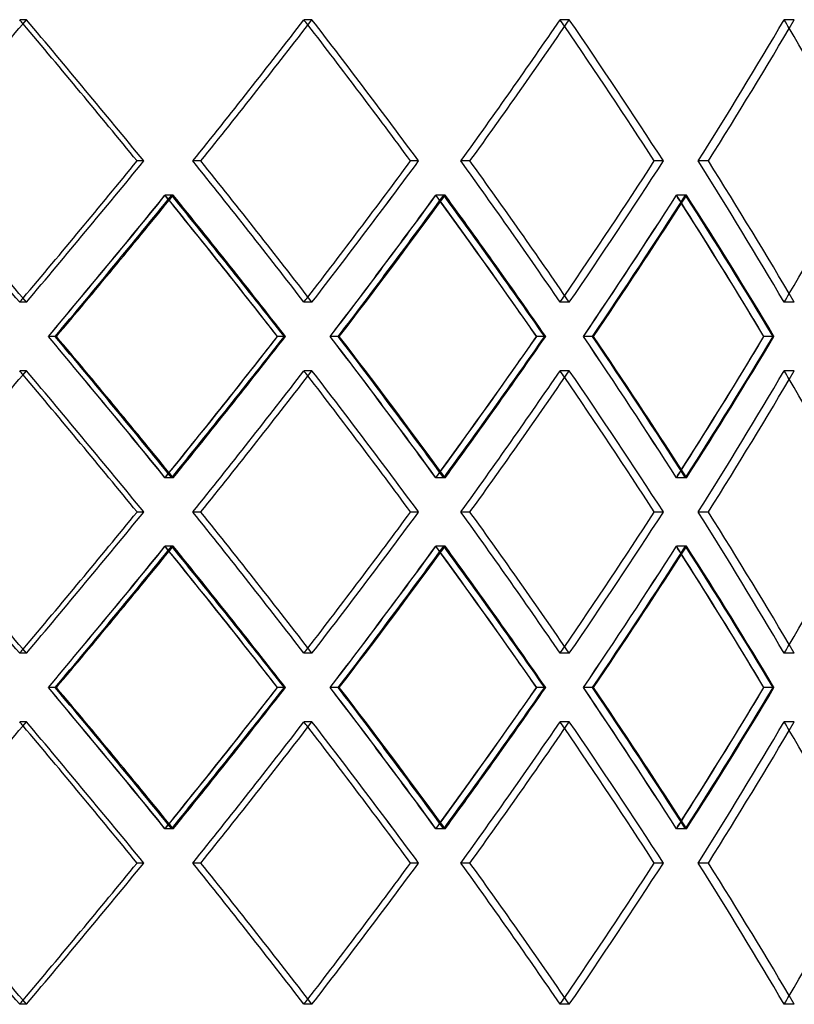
# Model space of a CAD drawing. Header units: millimetres. Extents: x -790 to 790, y -378 to 378.
# Tile 5 of 8: x 300 to 455, y -36 to 161. Entities that reach past the tile are written whole.
import ezdxf

# ---------------------------------------------------------------- set-up
doc = ezdxf.new("R2010")
doc.units = ezdxf.units.MM
doc.layers.add('HIDDEN', color=7, linetype='Continuous')
doc.layers.add('THICK', color=7, linetype='Continuous')

msp = doc.modelspace()

# ---------------------------------------------------------------- linework, layer by layer
at = {"layer": 'HIDDEN'}
for p, q in [((301.4, 160.64), (300.06, 160.64)), ((301.4, 160.64), (300.06, 160.64)), ((358.55, 160.64), (356.96, 160.64)), ((358.55, 160.64), (356.96, 160.64)), ((410.04, 160.64), (408.22, 160.64)), ((410.04, 160.64), (408.22, 160.64)), ((455.07, 160.64), (453.05, 160.64)), ((455.07, 160.64), (453.05, 160.64)), ((324.9, 132.37), (323.56, 132.37)), ((336.31, 132.37), (334.71, 132.37)), ((336.31, 132.37), (334.71, 132.37)), ((379.89, 132.37), (378.29, 132.37)), ((390.17, 132.37), (388.34, 132.37)), ((390.17, 132.37), (388.34, 132.37)), ((428.88, 132.37), (427.06, 132.37)), ((437.88, 132.37), (435.85, 132.37)), ((437.88, 132.37), (435.85, 132.37)), ((330.48, 125.51), (329.14, 125.51)), ((330.78, 125.51), (329.18, 125.51)), ((384.92, 125.51), (383.32, 125.51)), ((385.19, 125.51), (383.37, 125.51)), ((433.29, 125.51), (431.47, 125.51)), ((433.53, 125.51), (431.51, 125.51)), ((301.4, 104.09), (300.06, 104.09)), ((301.4, 104.09), (300.06, 104.09)), ((358.55, 104.09), (356.96, 104.09)), ((358.55, 104.09), (356.96, 104.09)), ((410.04, 104.09), (408.22, 104.09)), ((410.04, 104.09), (408.22, 104.09)), ((455.07, 104.09), (453.05, 104.09)), ((455.07, 104.09), (453.05, 104.09)), ((307.17, 97.23), (305.8, 97.23)), ((307.17, 97.23), (305.83, 97.23)), ((353.24, 97.23), (351.65, 97.23)), ((363.81, 97.23), (362.19, 97.23)), ((363.81, 97.23), (362.21, 97.23)), ((405.32, 97.23), (403.5, 97.23)), ((414.71, 97.23), (412.86, 97.23)), ((414.71, 97.23), (412.88, 97.23)), ((451.01, 97.23), (448.99, 97.23)), ((301.4, 90.38), (300.06, 90.38)), ((301.4, 90.38), (300.06, 90.38)), ((358.55, 90.38), (356.96, 90.38)), ((358.55, 90.38), (356.96, 90.38)), ((410.04, 90.38), (408.22, 90.38)), ((410.04, 90.38), (408.22, 90.38)), ((455.07, 90.38), (453.05, 90.38)), ((455.07, 90.38), (453.05, 90.38)), ((330.48, 68.96), (329.14, 68.96)), ((330.78, 68.96), (329.18, 68.96)), ((384.92, 68.96), (383.32, 68.96)), ((385.19, 68.96), (383.37, 68.96)), ((433.29, 68.96), (431.47, 68.96)), ((433.53, 68.96), (431.51, 68.96)), ((324.9, 62.1), (323.56, 62.1)), ((336.31, 62.1), (334.71, 62.1)), ((336.31, 62.1), (334.71, 62.1)), ((379.89, 62.1), (378.29, 62.1)), ((390.17, 62.1), (388.34, 62.1)), ((390.17, 62.1), (388.34, 62.1)), ((428.88, 62.1), (427.06, 62.1)), ((437.88, 62.1), (435.85, 62.1)), ((437.88, 62.1), (435.85, 62.1)), ((330.48, 55.24), (329.14, 55.24)), ((330.78, 55.24), (329.18, 55.24)), ((384.92, 55.24), (383.32, 55.24)), ((385.19, 55.24), (383.37, 55.24)), ((433.29, 55.24), (431.47, 55.24)), ((433.53, 55.24), (431.51, 55.24)), ((301.4, 33.82), (300.06, 33.82)), ((301.4, 33.82), (300.06, 33.82)), ((358.55, 33.82), (356.96, 33.82)), ((358.55, 33.82), (356.96, 33.82)), ((410.04, 33.82), (408.22, 33.82)), ((410.04, 33.82), (408.22, 33.82)), ((455.07, 33.82), (453.05, 33.82)), ((455.07, 33.82), (453.05, 33.82)), ((307.17, 26.97), (305.8, 26.97)), ((307.17, 26.97), (305.83, 26.97)), ((353.24, 26.97), (351.65, 26.97)), ((363.81, 26.97), (362.19, 26.97)), ((363.81, 26.97), (362.21, 26.97)), ((405.32, 26.97), (403.5, 26.97)), ((414.71, 26.97), (412.86, 26.97)), ((414.71, 26.97), (412.88, 26.97)), ((451.01, 26.97), (448.99, 26.97)), ((301.4, 20.11), (300.06, 20.11)), ((301.4, 20.11), (300.06, 20.11)), ((358.55, 20.11), (356.96, 20.11)), ((358.55, 20.11), (356.96, 20.11)), ((410.04, 20.11), (408.22, 20.11)), ((410.04, 20.11), (408.22, 20.11)), ((455.07, 20.11), (453.05, 20.11)), ((455.07, 20.11), (453.05, 20.11)), ((330.48, -1.31), (329.14, -1.31)), ((330.78, -1.31), (329.18, -1.31)), ((384.92, -1.31), (383.32, -1.31)), ((385.19, -1.31), (383.37, -1.31)), ((433.29, -1.31), (431.47, -1.31)), ((433.53, -1.31), (431.51, -1.31)), ((324.9, -8.17), (323.56, -8.17)), ((336.31, -8.17), (334.71, -8.17)), ((336.31, -8.17), (334.71, -8.17)), ((379.89, -8.17), (378.29, -8.17)), ((390.17, -8.17), (388.34, -8.17)), ((390.17, -8.17), (388.34, -8.17)), ((428.88, -8.17), (427.06, -8.17)), ((437.88, -8.17), (435.85, -8.17)), ((437.88, -8.17), (435.85, -8.17)), ((301.4, -36.44), (300.06, -36.44)), ((301.4, -36.44), (300.06, -36.44)), ((358.55, -36.44), (356.96, -36.44)), ((358.55, -36.44), (356.96, -36.44)), ((410.04, -36.44), (408.22, -36.44)), ((410.04, -36.44), (408.22, -36.44)), ((455.07, -36.44), (453.05, -36.44)), ((455.07, -36.44), (453.05, -36.44))]:
    msp.add_line(p, q, dxfattribs=at)
for centre, major_axis, ratio, start_param, end_param in [((0, 160.64), (537.76, -537.76), 0.290527, 1.286636, 1.288053), ((0, 160.64), (-540.17, 540.17), 0.290527, -1.903833, -1.85354), ((0, 160.64), (-526.89, -526.89), 0.360022, 1.865854, 1.916372), ((0, 160.64), (526.89, 526.89), 0.360022, -1.275739, -1.225221), ((0, 160.64), (526.89, -526.89), 0.360022, 1.223375, 1.225221), ((0, 160.64), (-529.25, 529.25), 0.360022, -1.966665, -1.916372), ((0, 160.64), (-513.94, -513.94), 0.432739, 1.928685, 1.979203), ((0, 160.64), (513.94, 513.94), 0.432739, -1.212907, -1.162389), ((0, 160.64), (513.94, -513.94), 0.432739, 1.160012, 1.162389), ((0, 160.64), (-516.24, 516.24), 0.432739, -2.029497, -1.979203), ((0, 160.64), (-498.96, -498.96), 0.509525, 1.991517, 2.042035), ((0, 160.64), (498.96, 498.96), 0.509525, -1.150075, -1.099557), ((0, 160.64), (498.96, -498.96), 0.509525, 1.096485, 1.099557), ((0, 104.09), (537.76, -537.76), 0.290527, 1.288053, 1.338571), ((0, 104.09), (-540.17, -540.17), 0.290527, 1.85354, 1.903833), ((0, 104.09), (-526.89, 526.89), 0.360022, -1.916372, -1.865854), ((0, 104.09), (526.89, -526.89), 0.360022, 1.225221, 1.275739), ((0, 104.09), (-529.25, -529.25), 0.360022, 1.916372, 1.966665), ((0, 104.09), (-513.94, 513.94), 0.432739, -1.979203, -1.928685), ((0, 104.09), (513.94, -513.94), 0.432739, 1.162389, 1.212907), ((0, 104.09), (-516.24, -516.24), 0.432739, 1.979203, 2.029497), ((0, 104.09), (-498.96, 498.96), 0.509525, -2.042035, -1.991517), ((0, 104.09), (498.96, -498.96), 0.509525, 1.099557, 1.150075), ((0, 160.64), (-526.89, -526.89), 0.360022, 1.802894, 1.853592), ((0, 90.38), (537.76, 537.76), 0.290527, -1.275811, -1.225274), ((0, 160.64), (537.76, -537.76), 0.290527, 1.223792, 1.225274), ((0, 90.38), (-526.89, 526.89), 0.360022, -1.894406, -1.853592), ((0, 160.64), (-529.25, -529.25), 0.360022, 1.852065, 1.853872), ((0, 90.38), (-529.25, 529.25), 0.360022, -1.904184, -1.853872), ((0, 160.64), (-513.94, -513.94), 0.432739, 1.865725, 1.916424), ((0, 90.38), (526.89, 526.89), 0.360022, -1.212979, -1.162442), ((0, 160.64), (526.89, -526.89), 0.360022, 1.160486, 1.162442), ((0, 90.38), (-513.94, 513.94), 0.432739, -1.957238, -1.916424), ((0, 160.64), (-516.24, -516.24), 0.432739, 1.914424, 1.916703), ((0, 90.38), (-516.24, 516.24), 0.432739, -1.967016, -1.916703), ((0, 160.64), (-498.96, -498.96), 0.509525, 1.928557, 1.979256), ((0, 90.38), (513.94, 513.94), 0.432739, -1.150147, -1.09961), ((0, 160.64), (513.94, -513.94), 0.432739, 1.097053, 1.09961), ((0, 90.38), (-498.96, 498.96), 0.509525, -2.02007, -1.979256), ((0, 160.64), (-501.19, -501.19), 0.509525, 1.976657, 1.979535), ((0, 90.38), (-501.19, 501.19), 0.509525, -2.029848, -1.979535), ((0, 104.09), (537.76, 537.76), 0.290527, -1.288053, -1.286636), ((0, 104.09), (526.89, 526.89), 0.360022, -1.225221, -1.223375), ((0, 104.09), (513.94, 513.94), 0.432739, -1.162389, -1.160012), ((0, 104.09), (498.96, 498.96), 0.509525, -1.099557, -1.096485), ((0, 33.82), (-526.89, 526.89), 0.360022, -1.853592, -1.802894), ((0, 104.09), (537.76, -537.76), 0.290527, 1.225274, 1.275811), ((0, 104.09), (-529.25, -529.25), 0.360022, 1.853872, 1.904184), ((0, 33.82), (-513.94, 513.94), 0.432739, -1.916424, -1.865725), ((0, 104.09), (526.89, -526.89), 0.360022, 1.162442, 1.212979), ((0, 104.09), (-516.24, -516.24), 0.432739, 1.916703, 1.967016), ((0, 33.82), (-498.96, 498.96), 0.509525, -1.979256, -1.928557), ((0, 104.09), (513.94, -513.94), 0.432739, 1.09961, 1.150147), ((0, 104.09), (-501.19, -501.19), 0.509525, 1.979535, 2.029848), ((0, 104.09), (-526.89, -526.89), 0.360022, 1.853592, 1.894406), ((0, 104.09), (-513.94, -513.94), 0.432739, 1.916424, 1.957238), ((0, 104.09), (-498.96, -498.96), 0.509525, 1.979256, 2.02007), ((0, 90.38), (537.76, -537.76), 0.290527, 1.286636, 1.288053), ((0, 90.38), (-540.17, 540.17), 0.290527, -1.903833, -1.85354), ((0, 90.38), (-526.89, -526.89), 0.360022, 1.865854, 1.916372), ((0, 90.38), (526.89, 526.89), 0.360022, -1.275739, -1.225221), ((0, 90.38), (526.89, -526.89), 0.360022, 1.223375, 1.225221), ((0, 90.38), (-529.25, 529.25), 0.360022, -1.966665, -1.916372), ((0, 90.38), (-513.94, -513.94), 0.432739, 1.928685, 1.979203), ((0, 90.38), (513.94, 513.94), 0.432739, -1.212907, -1.162389), ((0, 90.38), (513.94, -513.94), 0.432739, 1.160012, 1.162389), ((0, 90.38), (-516.24, 516.24), 0.432739, -2.029497, -1.979203), ((0, 90.38), (-498.96, -498.96), 0.509525, 1.991517, 2.042035), ((0, 90.38), (498.96, 498.96), 0.509525, -1.150075, -1.099557), ((0, 90.38), (498.96, -498.96), 0.509525, 1.096485, 1.099557), ((0, 33.82), (537.76, 537.76), 0.290527, -1.225274, -1.223792), ((0, 33.82), (-529.25, 529.25), 0.360022, -1.853872, -1.852065), ((0, 33.82), (526.89, 526.89), 0.360022, -1.162442, -1.160486), ((0, 33.82), (-516.24, 516.24), 0.432739, -1.916703, -1.914424), ((0, 33.82), (513.94, 513.94), 0.432739, -1.09961, -1.097053), ((0, 33.82), (-501.19, 501.19), 0.509525, -1.979535, -1.976657), ((0, 33.82), (537.76, -537.76), 0.290527, 1.288053, 1.338571), ((0, 33.82), (-540.17, -540.17), 0.290527, 1.85354, 1.903833), ((0, 33.82), (-526.89, 526.89), 0.360022, -1.916372, -1.865854), ((0, 33.82), (526.89, -526.89), 0.360022, 1.225221, 1.275739), ((0, 33.82), (-529.25, -529.25), 0.360022, 1.916372, 1.966665), ((0, 33.82), (-513.94, 513.94), 0.432739, -1.979203, -1.928685), ((0, 33.82), (513.94, -513.94), 0.432739, 1.162389, 1.212907), ((0, 33.82), (-516.24, -516.24), 0.432739, 1.979203, 2.029497), ((0, 33.82), (-498.96, 498.96), 0.509525, -2.042035, -1.991517), ((0, 33.82), (498.96, -498.96), 0.509525, 1.099557, 1.150075), ((0, 90.38), (-526.89, -526.89), 0.360022, 1.802894, 1.853592), ((0, 20.11), (537.76, 537.76), 0.290527, -1.275811, -1.225274), ((0, 90.38), (537.76, -537.76), 0.290527, 1.223792, 1.225274), ((0, 20.11), (-526.89, 526.89), 0.360022, -1.894406, -1.853592), ((0, 90.38), (-529.25, -529.25), 0.360022, 1.852065, 1.853872), ((0, 20.11), (-529.25, 529.25), 0.360022, -1.904184, -1.853872), ((0, 90.38), (-513.94, -513.94), 0.432739, 1.865725, 1.916424), ((0, 20.11), (526.89, 526.89), 0.360022, -1.212979, -1.162442), ((0, 90.38), (526.89, -526.89), 0.360022, 1.160486, 1.162442), ((0, 20.11), (-513.94, 513.94), 0.432739, -1.957238, -1.916424), ((0, 90.38), (-516.24, -516.24), 0.432739, 1.914424, 1.916703), ((0, 20.11), (-516.24, 516.24), 0.432739, -1.967016, -1.916703), ((0, 90.38), (-498.96, -498.96), 0.509525, 1.928557, 1.979256), ((0, 20.11), (513.94, 513.94), 0.432739, -1.150147, -1.09961), ((0, 90.38), (513.94, -513.94), 0.432739, 1.097053, 1.09961), ((0, 20.11), (-498.96, 498.96), 0.509525, -2.02007, -1.979256), ((0, 90.38), (-501.19, -501.19), 0.509525, 1.976657, 1.979535), ((0, 20.11), (-501.19, 501.19), 0.509525, -2.029848, -1.979535), ((0, 33.82), (498.96, 498.96), 0.509525, -1.099557, -1.096485), ((0, 33.82), (537.76, 537.76), 0.290527, -1.288053, -1.286636), ((0, 33.82), (526.89, 526.89), 0.360022, -1.225221, -1.223375), ((0, 33.82), (513.94, 513.94), 0.432739, -1.162389, -1.160012), ((0, -36.44), (-526.89, 526.89), 0.360022, -1.853592, -1.802894), ((0, 33.82), (537.76, -537.76), 0.290527, 1.225274, 1.275811), ((0, 33.82), (-529.25, -529.25), 0.360022, 1.853872, 1.904184), ((0, -36.44), (-513.94, 513.94), 0.432739, -1.916424, -1.865725), ((0, 33.82), (526.89, -526.89), 0.360022, 1.162442, 1.212979), ((0, 33.82), (-516.24, -516.24), 0.432739, 1.916703, 1.967016), ((0, -36.44), (-498.96, 498.96), 0.509525, -1.979256, -1.928557), ((0, 33.82), (513.94, -513.94), 0.432739, 1.09961, 1.150147), ((0, 33.82), (-501.19, -501.19), 0.509525, 1.979535, 2.029848), ((0, 20.11), (537.76, -537.76), 0.290527, 1.286636, 1.288053), ((0, 20.11), (-540.17, 540.17), 0.290527, -1.903833, -1.85354), ((0, 33.82), (-526.89, -526.89), 0.360022, 1.853592, 1.894406), ((0, 20.11), (-526.89, -526.89), 0.360022, 1.865854, 1.916372), ((0, 20.11), (526.89, 526.89), 0.360022, -1.275739, -1.225221), ((0, 20.11), (526.89, -526.89), 0.360022, 1.223375, 1.225221), ((0, 20.11), (-529.25, 529.25), 0.360022, -1.966665, -1.916372), ((0, 33.82), (-513.94, -513.94), 0.432739, 1.916424, 1.957238), ((0, 20.11), (-513.94, -513.94), 0.432739, 1.928685, 1.979203), ((0, 20.11), (513.94, 513.94), 0.432739, -1.212907, -1.162389), ((0, 20.11), (513.94, -513.94), 0.432739, 1.160012, 1.162389), ((0, 20.11), (-516.24, 516.24), 0.432739, -2.029497, -1.979203), ((0, 33.82), (-498.96, -498.96), 0.509525, 1.979256, 2.02007), ((0, 20.11), (-498.96, -498.96), 0.509525, 1.991517, 2.042035), ((0, 20.11), (498.96, 498.96), 0.509525, -1.150075, -1.099557), ((0, 20.11), (498.96, -498.96), 0.509525, 1.096485, 1.099557), ((0, -36.44), (513.94, 513.94), 0.432739, -1.09961, -1.097053), ((0, -36.44), (-501.19, 501.19), 0.509525, -1.979535, -1.976657), ((0, -36.44), (537.76, 537.76), 0.290527, -1.225274, -1.223792), ((0, -36.44), (-529.25, 529.25), 0.360022, -1.853872, -1.852065), ((0, -36.44), (526.89, 526.89), 0.360022, -1.162442, -1.160486), ((0, -36.44), (-516.24, 516.24), 0.432739, -1.916703, -1.914424), ((0, -36.44), (537.76, -537.76), 0.290527, 1.288053, 1.338571), ((0, -36.44), (-540.17, -540.17), 0.290527, 1.85354, 1.903833), ((0, -36.44), (-526.89, 526.89), 0.360022, -1.916372, -1.865854), ((0, -36.44), (526.89, -526.89), 0.360022, 1.225221, 1.275739), ((0, -36.44), (-529.25, -529.25), 0.360022, 1.916372, 1.966665), ((0, -36.44), (-513.94, 513.94), 0.432739, -1.979203, -1.928685), ((0, -36.44), (513.94, -513.94), 0.432739, 1.162389, 1.212907), ((0, -36.44), (-516.24, -516.24), 0.432739, 1.979203, 2.029497), ((0, -36.44), (-498.96, 498.96), 0.509525, -2.042035, -1.991517), ((0, -36.44), (498.96, -498.96), 0.509525, 1.099557, 1.150075), ((0, -36.44), (526.89, 526.89), 0.360022, -1.225221, -1.223375), ((0, -36.44), (513.94, 513.94), 0.432739, -1.162389, -1.160012), ((0, -36.44), (498.96, 498.96), 0.509525, -1.099557, -1.096485), ((0, -36.44), (537.76, 537.76), 0.290527, -1.288053, -1.286636)]:
    msp.add_ellipse(centre, major_axis=major_axis, ratio=ratio, start_param=start_param, end_param=end_param, dxfattribs=at)
at = {"layer": 'THICK'}
for p, q in [((324.9, 132.37), (323.56, 132.37)), ((379.89, 132.37), (378.29, 132.37)), ((428.88, 132.37), (427.06, 132.37)), ((307.41, 97.23), (307.17, 97.23)), ((353.02, 97.23), (351.67, 97.23)), ((364.02, 97.23), (363.81, 97.23)), ((405.12, 97.23), (403.52, 97.23)), ((414.9, 97.23), (414.71, 97.23)), ((450.84, 97.23), (449, 97.23)), ((324.9, 62.1), (323.56, 62.1)), ((379.89, 62.1), (378.29, 62.1)), ((428.88, 62.1), (427.06, 62.1)), ((307.41, 26.97), (307.17, 26.97)), ((353.02, 26.97), (351.67, 26.97)), ((364.02, 26.97), (363.81, 26.97)), ((405.12, 26.97), (403.52, 26.97)), ((414.9, 26.97), (414.71, 26.97)), ((450.84, 26.97), (449, 26.97)), ((324.9, -8.17), (323.56, -8.17)), ((379.89, -8.17), (378.29, -8.17)), ((428.88, -8.17), (427.06, -8.17))]:
    msp.add_line(p, q, dxfattribs=at)
for centre, major_axis, ratio, start_param, end_param in [((0, 160.64), (540.17, 540.17), 0.290527, -1.338346, -1.288053), ((0, 160.64), (537.76, -537.76), 0.290527, 1.237535, 1.286636), ((0, 160.64), (540.17, -540.17), 0.290527, 1.23776, 1.288053), ((0, 160.64), (529.25, 529.25), 0.360022, -1.275514, -1.225221), ((0, 160.64), (529.25, -529.25), 0.360022, 1.174928, 1.225221), ((0, 160.64), (516.24, 516.24), 0.432739, -1.212682, -1.162389), ((0, 160.64), (516.24, -516.24), 0.432739, 1.112096, 1.162389), ((0, 160.64), (501.19, 501.19), 0.509525, -1.149851, -1.099557), ((0, 160.64), (526.89, -526.89), 0.360022, 1.174703, 1.223375), ((0, 160.64), (513.94, -513.94), 0.432739, 1.111871, 1.160012), ((0, 160.64), (498.96, -498.96), 0.509525, 1.04904, 1.096485), ((0, 104.09), (540.17, -540.17), 0.290527, 1.288053, 1.338346), ((0, 104.09), (537.76, 537.76), 0.290527, -1.286636, -1.237535), ((0, 104.09), (540.17, 540.17), 0.290527, -1.288053, -1.23776), ((0, 104.09), (529.25, -529.25), 0.360022, 1.225221, 1.275514), ((0, 104.09), (526.89, 526.89), 0.360022, -1.223375, -1.174703), ((0, 104.09), (529.25, 529.25), 0.360022, -1.225221, -1.174928), ((0, 104.09), (516.24, -516.24), 0.432739, 1.162389, 1.212682), ((0, 104.09), (513.94, 513.94), 0.432739, -1.160012, -1.111871), ((0, 104.09), (516.24, 516.24), 0.432739, -1.162389, -1.112096), ((0, 104.09), (501.19, -501.19), 0.509525, 1.099557, 1.149851), ((0, 104.09), (498.96, 498.96), 0.509525, -1.096485, -1.04904), ((0, 90.38), (540.17, 540.17), 0.290527, -1.275865, -1.225553), ((0, 160.64), (-529.25, -529.25), 0.360022, 1.8034, 1.852065), ((0, 160.64), (537.76, -537.76), 0.290527, 1.174575, 1.223792), ((0, 160.64), (540.17, -540.17), 0.290527, 1.175082, 1.225553), ((0, 90.38), (529.25, 529.25), 0.360022, -1.213034, -1.162721), ((0, 160.64), (-516.24, -516.24), 0.432739, 1.866232, 1.914424), ((0, 160.64), (526.89, -526.89), 0.360022, 1.111743, 1.160486), ((0, 160.64), (529.25, -529.25), 0.360022, 1.11225, 1.162721), ((0, 90.38), (516.24, 516.24), 0.432739, -1.150202, -1.099889), ((0, 160.64), (516.24, -516.24), 0.432739, 1.049418, 1.099889), ((0, 160.64), (-501.19, -501.19), 0.509525, 1.929064, 1.976657), ((0, 160.64), (513.94, -513.94), 0.432739, 1.048911, 1.097053), ((0, 90.38), (-526.89, 526.89), 0.360022, -1.90413, -1.894406), ((0, 90.38), (-513.94, 513.94), 0.432739, -1.966961, -1.957238), ((0, 90.38), (-498.96, 498.96), 0.509525, -2.029793, -2.02007), ((0, 104.09), (540.17, -540.17), 0.290527, 1.225553, 1.275865), ((0, 33.82), (-529.25, 529.25), 0.360022, -1.852065, -1.8034), ((0, 33.82), (537.76, 537.76), 0.290527, -1.223792, -1.174575), ((0, 33.82), (540.17, 540.17), 0.290527, -1.225553, -1.175082), ((0, 104.09), (-526.89, -526.89), 0.360022, 1.894406, 1.90413), ((0, 104.09), (529.25, -529.25), 0.360022, 1.162721, 1.213034), ((0, 33.82), (-516.24, 516.24), 0.432739, -1.914424, -1.866232), ((0, 33.82), (526.89, 526.89), 0.360022, -1.160486, -1.111743), ((0, 33.82), (529.25, 529.25), 0.360022, -1.162721, -1.11225), ((0, 104.09), (-513.94, -513.94), 0.432739, 1.957238, 1.966961), ((0, 104.09), (516.24, -516.24), 0.432739, 1.099889, 1.150202), ((0, 33.82), (-501.19, 501.19), 0.509525, -1.976657, -1.929064), ((0, 33.82), (513.94, 513.94), 0.432739, -1.097053, -1.048911), ((0, 33.82), (516.24, 516.24), 0.432739, -1.099889, -1.049418), ((0, 104.09), (-498.96, -498.96), 0.509525, 2.02007, 2.029793), ((0, 90.38), (540.17, 540.17), 0.290527, -1.338346, -1.288053), ((0, 90.38), (537.76, -537.76), 0.290527, 1.237535, 1.286636), ((0, 90.38), (540.17, -540.17), 0.290527, 1.23776, 1.288053), ((0, 90.38), (529.25, 529.25), 0.360022, -1.275514, -1.225221), ((0, 90.38), (526.89, -526.89), 0.360022, 1.174703, 1.223375), ((0, 90.38), (529.25, -529.25), 0.360022, 1.174928, 1.225221), ((0, 90.38), (516.24, 516.24), 0.432739, -1.212682, -1.162389), ((0, 90.38), (513.94, -513.94), 0.432739, 1.111871, 1.160012), ((0, 90.38), (516.24, -516.24), 0.432739, 1.112096, 1.162389), ((0, 90.38), (501.19, 501.19), 0.509525, -1.149851, -1.099557), ((0, 90.38), (498.96, -498.96), 0.509525, 1.04904, 1.096485), ((0, 33.82), (540.17, -540.17), 0.290527, 1.288053, 1.338346), ((0, 33.82), (537.76, 537.76), 0.290527, -1.286636, -1.237535), ((0, 33.82), (540.17, 540.17), 0.290527, -1.288053, -1.23776), ((0, 33.82), (529.25, -529.25), 0.360022, 1.225221, 1.275514), ((0, 33.82), (526.89, 526.89), 0.360022, -1.223375, -1.174703), ((0, 33.82), (529.25, 529.25), 0.360022, -1.225221, -1.174928), ((0, 33.82), (516.24, -516.24), 0.432739, 1.162389, 1.212682), ((0, 33.82), (513.94, 513.94), 0.432739, -1.160012, -1.111871), ((0, 33.82), (516.24, 516.24), 0.432739, -1.162389, -1.112096), ((0, 33.82), (501.19, -501.19), 0.509525, 1.099557, 1.149851), ((0, 33.82), (498.96, 498.96), 0.509525, -1.096485, -1.04904), ((0, 20.11), (540.17, 540.17), 0.290527, -1.275865, -1.225553), ((0, 90.38), (540.17, -540.17), 0.290527, 1.175082, 1.225553), ((0, 20.11), (529.25, 529.25), 0.360022, -1.213034, -1.162721), ((0, 90.38), (529.25, -529.25), 0.360022, 1.11225, 1.162721), ((0, 20.11), (516.24, 516.24), 0.432739, -1.150202, -1.099889), ((0, 90.38), (516.24, -516.24), 0.432739, 1.049418, 1.099889), ((0, 90.38), (-529.25, -529.25), 0.360022, 1.8034, 1.852065), ((0, 90.38), (537.76, -537.76), 0.290527, 1.174575, 1.223792), ((0, 90.38), (-516.24, -516.24), 0.432739, 1.866232, 1.914424), ((0, 90.38), (526.89, -526.89), 0.360022, 1.111743, 1.160486), ((0, 90.38), (-501.19, -501.19), 0.509525, 1.929064, 1.976657), ((0, 90.38), (513.94, -513.94), 0.432739, 1.048911, 1.097053), ((0, 20.11), (-526.89, 526.89), 0.360022, -1.90413, -1.894406), ((0, 20.11), (-513.94, 513.94), 0.432739, -1.966961, -1.957238), ((0, 20.11), (-498.96, 498.96), 0.509525, -2.029793, -2.02007), ((0, 33.82), (540.17, -540.17), 0.290527, 1.225553, 1.275865), ((0, -36.44), (-529.25, 529.25), 0.360022, -1.852065, -1.8034), ((0, -36.44), (537.76, 537.76), 0.290527, -1.223792, -1.174575), ((0, -36.44), (540.17, 540.17), 0.290527, -1.225553, -1.175082), ((0, 33.82), (-526.89, -526.89), 0.360022, 1.894406, 1.90413), ((0, 33.82), (529.25, -529.25), 0.360022, 1.162721, 1.213034), ((0, -36.44), (-516.24, 516.24), 0.432739, -1.914424, -1.866232), ((0, -36.44), (526.89, 526.89), 0.360022, -1.160486, -1.111743), ((0, -36.44), (529.25, 529.25), 0.360022, -1.162721, -1.11225), ((0, 33.82), (-513.94, -513.94), 0.432739, 1.957238, 1.966961), ((0, 33.82), (516.24, -516.24), 0.432739, 1.099889, 1.150202), ((0, -36.44), (-501.19, 501.19), 0.509525, -1.976657, -1.929064), ((0, -36.44), (513.94, 513.94), 0.432739, -1.097053, -1.048911), ((0, -36.44), (516.24, 516.24), 0.432739, -1.099889, -1.049418), ((0, 33.82), (-498.96, -498.96), 0.509525, 2.02007, 2.029793), ((0, 20.11), (540.17, 540.17), 0.290527, -1.338346, -1.288053), ((0, 20.11), (540.17, -540.17), 0.290527, 1.23776, 1.288053), ((0, 20.11), (529.25, 529.25), 0.360022, -1.275514, -1.225221), ((0, 20.11), (529.25, -529.25), 0.360022, 1.174928, 1.225221), ((0, 20.11), (516.24, 516.24), 0.432739, -1.212682, -1.162389), ((0, 20.11), (516.24, -516.24), 0.432739, 1.112096, 1.162389), ((0, 20.11), (501.19, 501.19), 0.509525, -1.149851, -1.099557), ((0, 20.11), (537.76, -537.76), 0.290527, 1.237535, 1.286636), ((0, 20.11), (526.89, -526.89), 0.360022, 1.174703, 1.223375), ((0, 20.11), (513.94, -513.94), 0.432739, 1.111871, 1.160012), ((0, 20.11), (498.96, -498.96), 0.509525, 1.04904, 1.096485), ((0, -36.44), (540.17, -540.17), 0.290527, 1.288053, 1.338346), ((0, -36.44), (537.76, 537.76), 0.290527, -1.286636, -1.237535), ((0, -36.44), (540.17, 540.17), 0.290527, -1.288053, -1.23776), ((0, -36.44), (529.25, -529.25), 0.360022, 1.225221, 1.275514), ((0, -36.44), (526.89, 526.89), 0.360022, -1.223375, -1.174703), ((0, -36.44), (529.25, 529.25), 0.360022, -1.225221, -1.174928), ((0, -36.44), (516.24, -516.24), 0.432739, 1.162389, 1.212682), ((0, -36.44), (513.94, 513.94), 0.432739, -1.160012, -1.111871), ((0, -36.44), (516.24, 516.24), 0.432739, -1.162389, -1.112096), ((0, -36.44), (501.19, -501.19), 0.509525, 1.099557, 1.149851), ((0, -36.44), (498.96, 498.96), 0.509525, -1.096485, -1.04904)]:
    msp.add_ellipse(centre, major_axis=major_axis, ratio=ratio, start_param=start_param, end_param=end_param, dxfattribs=at)

doc.saveas('drawing.dxf')
